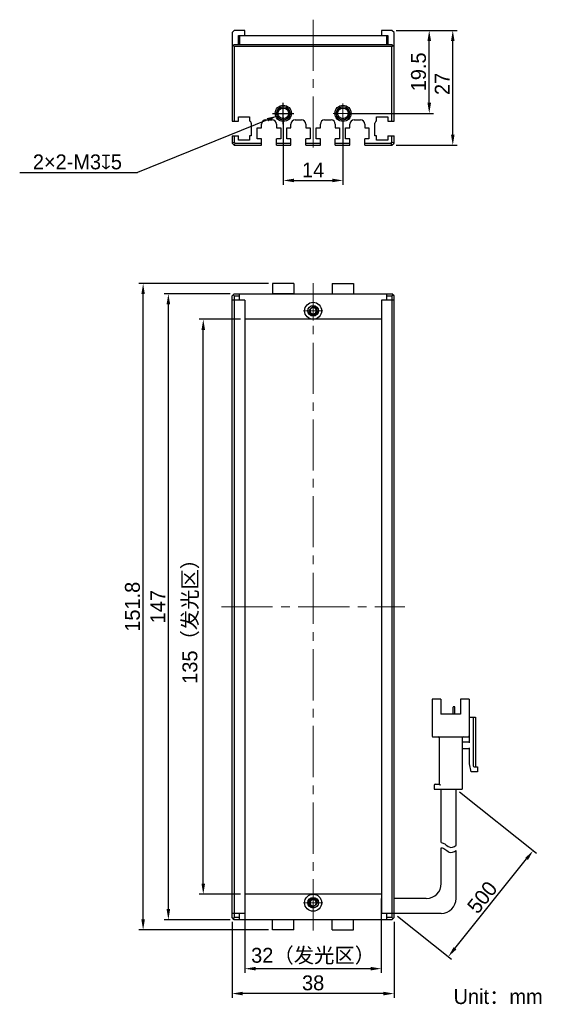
# Model space of a CAD drawing. Header units: millimetres. Extents: x 58 to 182, y 42 to 273.
import ezdxf

# ---------------------------------------------------------------- set-up
doc = ezdxf.new("R2010")
doc.units = ezdxf.units.MM
doc.header["$PDSIZE"] = -5
doc.linetypes.add('点画线', pattern=[18, 12, -2, 2, -2])
for name, color, linetype, lineweight in [('中心线层', 1, '点画线', 18), ('标注', 3, 'Continuous', 25), ('粗实线', 7, 'Continuous', 30), ('粗实线层', 7, 'Continuous', 35)]:
    doc.layers.add(name, color=color, linetype=linetype, lineweight=lineweight)
doc.styles.add('标准', font='兰亭黑 GBK.TTF', dxfattribs={"width": 0.667})
doc.dimstyles.new('CST Standard', dxfattribs={"dimtxt": 3.5, "dimasz": 2.5, "dimexe": 1, "dimexo": 1, "dimgap": 0.6, "dimtad": 1, "dimtoh": 1, "dimdsep": 46, "dimtxsty": 'Standard', "dimcen": -2.5, "dimdle": 5, "dimadec": 0, "dimazin": 2, "dimtfac": 1, "dimtofl": 0, "dimtmove": 0, "dimatfit": 0, "dimfxl": 1, "dimtolj": 1, "dimarcsym": 0})

# ---------------------------------------------------------------- blocks, each defined once
blk = doc.blocks.new('*X1')
at = {"layer": 'Defpoints', "color": 0}
for p in [(100.85, 202.68), (110.62, 202.68), (110.62, 67.68)]:
    blk.add_point(p, dxfattribs=at)
at = {"layer": '标注', "color": 0, "linetype": 'Continuous', "lineweight": -2, "ltscale": 3}
for p, q in [((109.62, 202.68), (99.85, 202.68)), ((109.62, 67.68), (99.85, 67.68))]:
    blk.add_line(p, q, dxfattribs=at)
at = {"layer": '标注', "color": 9, "linetype": 'Continuous', "lineweight": -2, "ltscale": 3}
blk.add_line((100.85, 70.18), (100.85, 200.18), dxfattribs=at)
at = {"layer": '标注', "color": 9}
for points in [[(101.27, 200.18), (100.43, 200.18), (100.85, 202.68)], [(100.43, 70.18), (101.27, 70.18), (100.85, 67.68)]]:
    blk.add_solid(points, dxfattribs=at)
at = {"layer": '标注', "color": 7, "insert": (97.93, 132.93), "char_height": 3.5, "attachment_point": 5, "rotation": 90}
blk.add_mtext('\\A1;\\A1;{\\fFZLanTingHei-R-GBK|b0|i0|c134|p2;135（发光区）}', dxfattribs=at)
blk = doc.blocks.new('*X2')
at = {"layer": 'Defpoints', "color": 0}
for p in [(92.66, 208.68), (108.12, 208.68), (108.12, 61.68)]:
    blk.add_point(p, dxfattribs=at)
at = {"layer": '标注', "color": 0, "linetype": 'Continuous', "lineweight": -2, "ltscale": 3}
for p, q in [((107.12, 208.68), (91.66, 208.68)), ((107.12, 61.68), (91.66, 61.68))]:
    blk.add_line(p, q, dxfattribs=at)
at = {"layer": '标注', "color": 9, "linetype": 'Continuous', "lineweight": -2, "ltscale": 3}
blk.add_line((92.66, 64.18), (92.66, 206.18), dxfattribs=at)
at = {"layer": '标注', "color": 9}
for points in [[(93.08, 206.18), (92.24, 206.18), (92.66, 208.68)], [(92.24, 64.18), (93.08, 64.18), (92.66, 61.68)]]:
    blk.add_solid(points, dxfattribs=at)
at = {"layer": '标注', "color": 7, "insert": (90.2, 135.18), "char_height": 3.5, "attachment_point": 5, "rotation": 90}
blk.add_mtext('\\A1;\\A1;{\\fFZLanTingHei-R-GBK|b0|i0|c134|p2;147}', dxfattribs=at)
blk = doc.blocks.new('*X3')
at = {"layer": 'Defpoints', "color": 0}
for p in [(110.62, 67.68), (142.62, 67.68), (110.62, 50.18)]:
    blk.add_point(p, dxfattribs=at)
at = {"layer": '标注', "color": 0, "linetype": 'Continuous', "lineweight": -2, "ltscale": 3}
for p, q in [((110.62, 66.68), (110.62, 49.18)), ((142.62, 66.68), (142.62, 49.18))]:
    blk.add_line(p, q, dxfattribs=at)
at = {"layer": '标注', "color": 9, "linetype": 'Continuous', "lineweight": -2, "ltscale": 3}
blk.add_line((140.12, 50.18), (113.12, 50.18), dxfattribs=at)
at = {"layer": '标注', "color": 9}
for points in [[(113.12, 50.6), (113.12, 49.77), (110.62, 50.18)], [(140.12, 49.77), (140.12, 50.6), (142.62, 50.18)]]:
    blk.add_solid(points, dxfattribs=at)
at = {"layer": '标注', "color": 7, "insert": (126.62, 53.1), "char_height": 3.5, "attachment_point": 5}
blk.add_mtext('\\A1;\\A1;{\\fFZLanTingHei-R-GBK|b0|i0|c134|p2;32（发光区）}', dxfattribs=at)
blk = doc.blocks.new('*X4')
at = {"layer": 'Defpoints', "color": 0}
for p in [(107.62, 62.18), (145.62, 62.18), (107.62, 44.34)]:
    blk.add_point(p, dxfattribs=at)
at = {"layer": '标注', "color": 0, "linetype": 'Continuous', "lineweight": -2, "ltscale": 3}
for p, q in [((107.62, 61.18), (107.62, 43.34)), ((145.62, 61.18), (145.62, 43.34))]:
    blk.add_line(p, q, dxfattribs=at)
at = {"layer": '标注', "color": 9, "linetype": 'Continuous', "lineweight": -2, "ltscale": 3}
blk.add_line((143.12, 44.34), (110.12, 44.34), dxfattribs=at)
at = {"layer": '标注', "color": 9}
for points in [[(110.12, 44.76), (110.12, 43.92), (107.62, 44.34)], [(143.12, 43.92), (143.12, 44.76), (145.62, 44.34)]]:
    blk.add_solid(points, dxfattribs=at)
at = {"layer": '标注', "color": 7, "insert": (126.62, 46.83), "char_height": 3.5, "attachment_point": 5}
blk.add_mtext('\\A1;\\A1;{\\fFZLanTingHei-R-GBK|b0|i0|c134|p2;38}', dxfattribs=at)
blk = doc.blocks.new('*X5')
at = {"layer": 'Defpoints', "color": 0}
for p in [(119.62, 251.03), (133.62, 251.03), (133.62, 235.28)]:
    blk.add_point(p, dxfattribs=at)
at = {"layer": '粗实线', "color": 0, "linetype": 'Continuous', "lineweight": -2, "ltscale": 3}
for p, q in [((119.62, 250.03), (119.62, 234.28)), ((133.62, 250.03), (133.62, 234.28)), ((122.12, 235.28), (131.12, 235.28))]:
    blk.add_line(p, q, dxfattribs=at)
at = {"layer": '粗实线', "color": 0}
for points in [[(122.12, 235.7), (122.12, 234.87), (119.62, 235.28)], [(131.12, 234.87), (131.12, 235.7), (133.62, 235.28)]]:
    blk.add_solid(points, dxfattribs=at)
at = {"layer": '粗实线', "color": 0, "insert": (126.62, 237.74), "char_height": 3.5, "attachment_point": 5, "bg_fill": 3, "box_fill_scale": 1.1, "bg_fill_color": 9, "bg_fill_true_color": 13158600, "bg_fill_transparency": 0}
blk.add_mtext('\\A1;\\A1;{\\fFZLanTingHei-R-GBK|b0|i0|c134|p2;14}', dxfattribs=at)
blk = doc.blocks.new('*X6')
at = {"layer": 'Defpoints', "color": 0}
for p in [(145.12, 270.53), (153.86, 270.53), (133.62, 251.03)]:
    blk.add_point(p, dxfattribs=at)
at = {"layer": '标注', "color": 0, "linetype": 'Continuous', "lineweight": -2, "ltscale": 3}
for p, q in [((146.12, 270.53), (154.86, 270.53)), ((134.62, 251.03), (154.86, 251.03))]:
    blk.add_line(p, q, dxfattribs=at)
at = {"layer": '标注', "color": 9, "linetype": 'Continuous', "lineweight": -2, "ltscale": 3}
blk.add_line((153.86, 253.53), (153.86, 268.03), dxfattribs=at)
at = {"layer": '标注', "color": 9}
for points in [[(154.28, 268.03), (153.44, 268.03), (153.86, 270.53)], [(153.44, 253.53), (154.28, 253.53), (153.86, 251.03)]]:
    blk.add_solid(points, dxfattribs=at)
at = {"layer": '标注', "color": 7, "insert": (151.36, 260.78), "char_height": 3.5, "attachment_point": 5, "rotation": 90}
blk.add_mtext('\\A1;\\A1;{\\fFZLanTingHei-R-GBK|b0|i0|c134|p2;19.5}', dxfattribs=at)
blk = doc.blocks.new('*X7')
at = {"layer": 'Defpoints', "color": 0}
for p in [(86.74, 211.08), (117.12, 211.08), (117.12, 59.28)]:
    blk.add_point(p, dxfattribs=at)
at = {"layer": '标注', "color": 0, "linetype": 'Continuous', "lineweight": -2, "ltscale": 3}
for p, q in [((116.12, 211.08), (85.74, 211.08)), ((116.12, 59.28), (85.74, 59.28))]:
    blk.add_line(p, q, dxfattribs=at)
at = {"layer": '标注', "color": 9, "linetype": 'Continuous', "lineweight": -2, "ltscale": 3}
blk.add_line((86.74, 61.78), (86.74, 208.58), dxfattribs=at)
at = {"layer": '标注', "color": 9}
for points in [[(87.15, 208.58), (86.32, 208.58), (86.74, 211.08)], [(86.32, 61.78), (87.15, 61.78), (86.74, 59.28)]]:
    blk.add_solid(points, dxfattribs=at)
at = {"layer": '标注', "color": 7, "insert": (84.25, 135.18), "char_height": 3.5, "attachment_point": 5, "rotation": 90}
blk.add_mtext('\\A1;\\A1;{\\fFZLanTingHei-R-GBK|b0|i0|c134|p2;151.8}', dxfattribs=at)
blk = doc.blocks.new('*X8')
at = {"layer": 'Defpoints', "color": 0}
for p in [(118.23, 250.47), (121.01, 251.6)]:
    blk.add_point(p, dxfattribs=at)
at = {"layer": '标注', "color": 0, "linetype": 'Continuous', "ltscale": 3}
for p, q in [((119.62, 248.53), (119.62, 253.53)), ((117.12, 251.03), (122.12, 251.03))]:
    blk.add_line(p, q, dxfattribs=at)
at = {"layer": '标注', "color": 9, "linetype": 'Continuous', "lineweight": -2, "ltscale": 3}
for p in [(115.92, 249.53), (57.79, 237.12)]:
    blk.add_line(p, (85.45, 237.12), dxfattribs=at)
at = {"layer": '标注', "color": 9}
blk.add_solid([(116.07, 249.14), (115.76, 249.91), (118.23, 250.47)], dxfattribs=at)
at = {"layer": '标注', "color": 7, "insert": (71.32, 239.62), "char_height": 3.5, "attachment_point": 5}
blk.add_mtext('\\A1;\\A1;{\\fFZLanTingHei-R-GBK|b0|i0|c134|p2;2×2-M3\\fGDT|b1|i0|c0|p2;x\\fFZLanTingHei-R-GBK|b0|i0|c134|p2;5\\P}', dxfattribs=at)
blk = doc.blocks.new('*X9')
at = {"layer": 'Defpoints', "color": 0}
for p in [(160.18, 92.34), (178.24, 77.89), (145.62, 63.18)]:
    blk.add_point(p, dxfattribs=at)
at = {"layer": '标注', "color": 0, "linetype": 'Continuous', "lineweight": -2, "ltscale": 3}
for p, q in [((160.96, 91.72), (179.02, 77.27)), ((146.4, 62.55), (159.12, 52.38))]:
    blk.add_line(p, q, dxfattribs=at)
at = {"layer": '标注', "color": 9, "linetype": 'Continuous', "lineweight": -2, "ltscale": 3}
blk.add_line((159.9, 54.96), (176.68, 75.94), dxfattribs=at)
at = {"layer": '标注', "color": 9}
for points in [[(177.01, 75.68), (176.36, 76.2), (178.24, 77.89)], [(159.57, 55.22), (160.22, 54.7), (158.33, 53.01)]]:
    blk.add_solid(points, dxfattribs=at)
at = {"layer": '标注', "color": 7, "insert": (166.3, 66.94), "char_height": 3.5, "attachment_point": 5, "rotation": 51.3402}
blk.add_mtext('\\A1;{\\fFZLanTingHei-R-GBK|b0|i0|c134|p2;500}', dxfattribs=at)
blk = doc.blocks.new('*X10')
at = {"layer": 'Defpoints', "color": 0}
for p in [(145.12, 270.53), (159.38, 270.53), (145.12, 243.53)]:
    blk.add_point(p, dxfattribs=at)
at = {"layer": '标注', "color": 0, "linetype": 'Continuous', "lineweight": -2, "ltscale": 3}
for p, q in [((146.12, 270.53), (160.38, 270.53)), ((146.12, 243.53), (160.38, 243.53))]:
    blk.add_line(p, q, dxfattribs=at)
at = {"layer": '标注', "color": 9, "linetype": 'Continuous', "lineweight": -2, "ltscale": 3}
blk.add_line((159.38, 246.03), (159.38, 268.03), dxfattribs=at)
at = {"layer": '标注', "color": 9}
for points in [[(159.8, 268.03), (158.96, 268.03), (159.38, 270.53)], [(158.96, 246.03), (159.8, 246.03), (159.38, 243.53)]]:
    blk.add_solid(points, dxfattribs=at)
at = {"layer": '标注', "color": 7, "insert": (156.91, 257.95), "char_height": 3.5, "attachment_point": 5, "rotation": 90}
blk.add_mtext('\\A1;\\A1;{\\fFZLanTingHei-R-GBK|b0|i0|c134|p2;27}', dxfattribs=at)

msp = doc.modelspace()

# ---------------------------------------------------------------- linework, layer by layer
at = {"layer": '中心线层', "color": 0}
for p, q in [((119.621, 248.752), (119.621, 253.317)), ((133.621, 248.752), (133.621, 253.317)), ((121.903, 251.034), (117.338, 251.034)), ((121.903, 251.034), (118.171, 251.034)), ((135.903, 251.034), (131.338, 251.034)), ((135.903, 251.034), (132.171, 251.034)), ((126.621, 59.177), (126.621, 211.177)), ((126.621, 206.96), (126.621, 203.227)), ((126.621, 206.96), (126.621, 202.395)), ((128.903, 204.677), (124.338, 204.677)), ((105.121, 135.177), (148.121, 135.177)), ((126.621, 67.96), (126.621, 64.227)), ((126.621, 67.96), (126.621, 63.395)), ((128.903, 65.677), (124.338, 65.677))]:
    msp.add_line(p, q, dxfattribs=at)
at = {"layer": '粗实线', "color": 0, "ltscale": 3}
for p, q in [((108.121, 270.534), (107.621, 270.034)), ((110.621, 270.534), (108.121, 270.534)), ((110.621, 269.334), (110.621, 270.534)), ((145.121, 270.534), (142.621, 270.534)), ((142.621, 270.534), (142.621, 269.334)), ((145.621, 270.034), (145.121, 270.534)), ((107.621, 270.034), (107.621, 249.234)), ((109.121, 267.234), (109.121, 269.334)), ((109.121, 269.334), (110.621, 269.334)), ((109.321, 269.234), (109.321, 267.234)), ((143.921, 269.234), (109.321, 269.234)), ((142.621, 269.334), (144.121, 269.334)), ((143.921, 267.234), (143.921, 269.234)), ((144.121, 269.334), (144.121, 267.231)), ((145.621, 249.234), (145.621, 270.034)), ((107.621, 266.734), (108.121, 267.234)), ((108.121, 266.734), (107.871, 266.984)), ((108.121, 267.234), (145.121, 267.234)), ((108.121, 266.734), (108.121, 249.234)), ((145.121, 266.734), (108.121, 266.734)), ((145.121, 267.234), (145.621, 266.734)), ((145.121, 266.734), (145.371, 266.984)), ((145.121, 249.234), (145.121, 266.734)), ((109.121, 249.234), (109.121, 250.234)), ((109.121, 250.234), (111.721, 250.234)), ((111.721, 250.234), (111.721, 249.234)), ((141.521, 250.234), (144.121, 250.234)), ((141.521, 249.234), (141.521, 250.234)), ((144.121, 250.234), (144.121, 249.234)), ((107.621, 249.234), (109.121, 249.234)), ((112.121, 248.744), (112.121, 245.734)), ((113.521, 245.034), (113.521, 247.634)), ((113.521, 247.634), (114.521, 247.634)), ((114.521, 247.634), (114.521, 248.534)), ((115.521, 249.534), (117.021, 249.534)), ((118.021, 248.534), (118.021, 247.634)), ((118.021, 247.634), (119.021, 247.634)), ((119.021, 247.634), (119.021, 245.034)), ((120.421, 247.634), (121.421, 247.634)), ((120.421, 245.034), (120.421, 247.634)), ((121.421, 247.634), (121.421, 248.534)), ((122.421, 249.534), (123.921, 249.534)), ((124.921, 248.534), (124.921, 247.634)), ((124.921, 247.634), (125.921, 247.634)), ((125.921, 247.634), (125.921, 245.034)), ((127.321, 247.634), (128.321, 247.634)), ((127.321, 245.034), (127.321, 247.634)), ((128.321, 247.634), (128.321, 248.534)), ((129.321, 249.534), (130.821, 249.534)), ((131.821, 248.534), (131.821, 247.634)), ((131.821, 247.634), (132.821, 247.634)), ((132.821, 247.634), (132.821, 245.034)), ((134.221, 247.634), (135.221, 247.634)), ((134.221, 245.034), (134.221, 247.634)), ((135.221, 247.634), (135.221, 248.534)), ((136.221, 249.534), (137.721, 249.534)), ((138.721, 248.534), (138.721, 247.634)), ((138.721, 247.634), (139.721, 247.634)), ((139.721, 247.634), (139.721, 245.034)), ((141.121, 245.734), (141.121, 248.744)), ((144.121, 249.234), (145.621, 249.234)), ((107.621, 245.734), (107.621, 244.034)), ((107.621, 245.734), (109.121, 245.734)), ((108.121, 245.734), (108.121, 244.241)), ((109.121, 244.734), (109.121, 245.734)), ((111.721, 245.734), (111.721, 244.734)), ((112.121, 245.734), (111.721, 245.734)), ((141.521, 245.734), (141.121, 245.734)), ((141.521, 244.734), (141.521, 245.734)), ((144.121, 245.734), (145.621, 245.734)), ((144.121, 245.734), (144.121, 244.734)), ((145.121, 244.241), (145.121, 245.734)), ((145.621, 244.034), (145.621, 245.734)), ((107.621, 244.034), (108.121, 244.241)), ((107.621, 244.034), (108.121, 243.534)), ((108.121, 244.241), (108.328, 244.034)), ((108.121, 243.534), (108.328, 244.034)), ((108.121, 243.534), (114.521, 243.534)), ((108.328, 244.034), (114.521, 244.034)), ((111.721, 244.734), (109.121, 244.734)), ((114.521, 245.034), (113.521, 245.034)), ((114.521, 243.534), (114.521, 245.034)), ((119.021, 245.034), (118.021, 245.034)), ((118.021, 243.534), (118.021, 245.034)), ((118.021, 244.034), (121.421, 244.034)), ((118.021, 243.534), (121.421, 243.534)), ((121.421, 245.034), (120.421, 245.034)), ((121.421, 243.534), (121.421, 245.034)), ((125.921, 245.034), (124.921, 245.034)), ((124.921, 243.534), (124.921, 245.034)), ((124.921, 244.034), (128.321, 244.034)), ((124.921, 243.534), (128.321, 243.534)), ((128.321, 245.034), (127.321, 245.034)), ((128.321, 243.534), (128.321, 245.034)), ((132.821, 245.034), (131.821, 245.034)), ((131.821, 243.534), (131.821, 245.034)), ((131.821, 244.034), (135.221, 244.034)), ((131.821, 243.534), (135.221, 243.534)), ((135.221, 245.034), (134.221, 245.034)), ((135.221, 243.534), (135.221, 245.034)), ((139.721, 245.034), (138.721, 245.034)), ((138.721, 243.534), (138.721, 245.034)), ((138.721, 244.034), (144.914, 244.034)), ((138.721, 243.534), (145.121, 243.534)), ((144.121, 244.734), (141.521, 244.734)), ((144.914, 244.034), (145.121, 244.241)), ((145.121, 243.534), (144.914, 244.034)), ((145.621, 244.034), (145.121, 244.241)), ((145.121, 243.534), (145.621, 244.034)), ((117.12, 211.077), (117.12, 208.677)), ((122.12, 211.077), (117.12, 211.077)), ((122.12, 211.077), (122.12, 208.677)), ((131.12, 211.077), (131.12, 208.677)), ((131.12, 211.077), (136.12, 211.077)), ((136.12, 211.077), (136.12, 208.677)), ((107.621, 208.177), (108.121, 208.677)), ((107.621, 62.177), (107.621, 208.177)), ((107.871, 208.427), (108.121, 208.177)), ((108.121, 208.677), (145.121, 208.677)), ((108.121, 208.177), (108.121, 62.177)), ((108.121, 208.177), (109.321, 208.177)), ((109.321, 207.177), (109.321, 208.677)), ((122.12, 208.677), (117.12, 208.677)), ((143.921, 207.177), (143.921, 208.677)), ((143.921, 208.177), (145.121, 208.177)), ((145.621, 208.177), (145.121, 208.677)), ((145.121, 208.177), (145.371, 208.427)), ((145.121, 208.177), (145.121, 62.177)), ((145.621, 62.177), (145.621, 208.177)), ((110.621, 207.177), (107.621, 207.177)), ((110.621, 207.177), (110.621, 63.177)), ((142.621, 207.177), (142.621, 63.177)), ((145.621, 207.177), (142.621, 207.177)), ((142.621, 202.677), (110.621, 202.677)), ((156.559, 113.46), (154.576, 113.46)), ((154.576, 113.46), (154.576, 104.827)), ((156.559, 113.46), (156.559, 109.96)), ((163.209, 113.46), (161.226, 113.46)), ((161.226, 113.46), (161.226, 109.96)), ((163.209, 113.46), (163.209, 104.827)), ((159.475, 109.96), (159.475, 111.57)), ((159.768, 111.687), (159.592, 111.687)), ((159.884, 109.96), (159.884, 111.57)), ((161.226, 109.96), (156.559, 109.96)), ((163.209, 109.26), (164.726, 109.26)), ((163.326, 103.194), (163.326, 109.26)), ((164.143, 109.26), (164.143, 97.827)), ((164.726, 109.26), (164.726, 97.594)), ((163.326, 107.86), (163.209, 107.86)), ((154.809, 104.594), (162.976, 104.594)), ((156.209, 104.36), (156.209, 93.51)), ((161.576, 104.36), (161.576, 92.344)), ((161.809, 103.427), (163.326, 103.427)), ((163.326, 101.794), (161.809, 101.794)), ((163.326, 98.294), (163.326, 102.027)), ((163.676, 96.427), (163.326, 98.294)), ((164.376, 97.594), (165.193, 97.594)), ((165.193, 97.594), (165.193, 96.427)), ((165.193, 96.427), (163.676, 96.427)), ((155.043, 93.277), (155.043, 92.344)), ((155.276, 93.51), (156.209, 93.51)), ((155.043, 92.344), (161.576, 92.344)), ((156.676, 79.789), (156.676, 92.344)), ((160.176, 79.151), (160.176, 92.344)), ((156.676, 70.177), (156.676, 78.592)), ((160.176, 66.677), (160.176, 77.954)), ((142.621, 67.677), (110.621, 67.677)), ((153.176, 66.677), (145.621, 66.677)), ((110.621, 63.177), (107.621, 63.177)), ((109.321, 61.677), (109.321, 63.177)), ((145.621, 63.177), (142.621, 63.177)), ((143.921, 61.677), (143.921, 63.177)), ((156.676, 63.177), (145.621, 63.177)), ((108.121, 61.677), (107.621, 62.177)), ((108.121, 62.177), (107.871, 61.927)), ((109.321, 62.177), (108.121, 62.177)), ((145.121, 61.677), (108.121, 61.677)), ((117.12, 59.277), (117.12, 61.677)), ((122.12, 59.277), (122.12, 61.677)), ((131.12, 59.277), (131.12, 61.677)), ((136.12, 59.277), (136.12, 61.677)), ((145.121, 62.177), (143.921, 62.177)), ((145.621, 62.177), (145.121, 61.677)), ((145.371, 61.927), (145.121, 62.177)), ((122.12, 59.277), (117.12, 59.277)), ((131.12, 59.277), (136.12, 59.277))]:
    msp.add_line(p, q, dxfattribs=at)
at = {"layer": '粗实线', "color": 0, "linetype": 'Continuous'}
for centre, radius in [((119.621, 251.034), 1.9), ((119.621, 251.034), 1.6), ((119.621, 251.034), 1.25), ((133.621, 251.034), 1.9), ((133.621, 251.034), 1.6), ((133.621, 251.034), 1.25)]:
    msp.add_circle(centre, radius, dxfattribs=at)
at = {"layer": '粗实线', "color": 0, "ltscale": 3}
for centre, radius in [((126.621, 204.677), 2), ((126.621, 204.677), 1.25), ((126.621, 204.677), 0.8), ((126.62, 65.677), 2), ((126.621, 65.677), 1.25), ((126.621, 65.677), 0.8)]:
    msp.add_circle(centre, radius, dxfattribs=at)
at = {"layer": '粗实线', "color": 0, "linetype": 'Continuous'}
for centre in [(119.621, 251.034), (133.621, 251.034)]:
    msp.add_arc(centre, 1.5, 255, 195, dxfattribs=at)
at = {"layer": '粗实线', "color": 0, "ltscale": 3}
for centre, radius, start, end in [((111.621, 248.744), 0.5, 0, 78.46304), ((115.521, 248.534), 1, 90, 180), ((117.021, 248.534), 1, 0, 90), ((122.421, 248.534), 1, 90, 180), ((123.921, 248.534), 1, 0, 90), ((129.321, 248.534), 1, 90, 180), ((130.821, 248.534), 1, 0, 90), ((136.221, 248.534), 1, 90, 180), ((137.721, 248.534), 1, 0, 90), ((141.621, 248.744), 0.5, 101.53696, 180), ((126.621, 204.677), 1, 165, 105), ((126.621, 204.677), 0.733, 25.93215, 154.21767), ((126.621, 204.677), 0.733, 205.78233, 334.06785), ((159.592, 111.57), 0.117, 90, 180), ((159.768, 111.57), 0.117, 360, 90), ((154.809, 104.827), 0.233, 180, 270), ((155.976, 104.36), 0.233, 360, 90), ((161.809, 104.36), 0.233, 90, 180), ((162.976, 104.827), 0.233, 270, 0), ((161.809, 103.66), 0.233, 180, 270), ((161.809, 101.56), 0.233, 90, 180), ((164.376, 97.827), 0.233, 180, 270), ((155.276, 93.277), 0.233, 90, 180), ((153.176, 70.177), 3.5, 270, 0), ((126.621, 65.677), 1, 345, 285), ((126.62, 65.677), 0.733, 25.78233, 154.06785), ((126.62, 65.677), 0.733, 205.93215, 334.21767), ((156.676, 66.677), 3.5, 270, 360)]:
    msp.add_arc(centre, radius, start, end, dxfattribs=at)
for points, knots in [([(125.961, 204.996), (125.937, 204.947), (125.905, 204.841), (125.895, 204.732), (125.895, 204.677)], [0, 0, 0, 0, 556.926563, 1114.3866368, 1114.3866368, 1114.3866368, 1114.3866368]), ([(125.895, 204.677), (125.895, 204.623), (125.905, 204.513), (125.937, 204.407), (125.961, 204.358)], [0, 0, 0, 0, 556.6265246, 1112.7283104, 1112.7283104, 1112.7283104, 1112.7283104]), ([(127.347, 204.677), (127.347, 204.732), (127.337, 204.842), (127.305, 204.948), (127.281, 204.998)], [0, 0, 0, 0, 558.1518665, 1115.7658117, 1115.7658117, 1115.7658117, 1115.7658117]), ([(127.281, 204.356), (127.305, 204.406), (127.337, 204.512), (127.347, 204.622), (127.347, 204.677)], [0, 0, 0, 0, 556.7814575, 1114.1083912, 1114.1083912, 1114.1083912, 1114.1083912]), ([(156.209, 93.51), (156.212, 93.507), (156.223, 93.496), (156.245, 93.475), (156.277, 93.443), (156.315, 93.405), (156.356, 93.364), (156.399, 93.321), (156.428, 93.292), (156.443, 93.277)], [0, 0, 0, 0, 99.4566222, 352.4043799, 704.0645127, 1118.8281254, 1571.8370233, 2042.2353454, 2509.3167096, 2509.3167096, 2509.3167096, 2509.3167096]), ([(156.676, 79.789), (156.954, 79.746), (157.595, 79.514), (158.697, 78.401), (159.617, 78.752), (160.176, 79.151)], [0, 0, 0, 0, 275.5695744, 649.24135, 1197.446163, 1197.446163, 1197.446163, 1197.446163]), ([(156.676, 78.592), (156.954, 78.549), (157.595, 78.317), (158.697, 77.204), (159.617, 77.555), (160.176, 77.954)], [0, 0, 0, 0, 275.5753541, 649.254967, 1197.4712779, 1197.4712779, 1197.4712779, 1197.4712779]), ([(125.961, 65.998), (125.937, 65.948), (125.904, 65.842), (125.894, 65.732), (125.894, 65.677)], [0, 0, 0, 0, 339.1844096, 678.7011165, 678.7011165, 678.7011165, 678.7011165]), ([(125.894, 65.677), (125.894, 65.622), (125.904, 65.512), (125.937, 65.406), (125.961, 65.356)], [0, 0, 0, 0, 339.4769769, 678.6267814, 678.6267814, 678.6267814, 678.6267814]), ([(127.347, 65.677), (127.347, 65.732), (127.337, 65.841), (127.305, 65.947), (127.281, 65.996)], [0, 0, 0, 0, 343.416523, 686.5093029, 686.5093029, 686.5093029, 686.5093029]), ([(127.281, 65.358), (127.305, 65.407), (127.337, 65.513), (127.347, 65.623), (127.347, 65.677)], [0, 0, 0, 0, 343.0606106, 686.4498579, 686.4498579, 686.4498579, 686.4498579])]:
    msp.add_open_spline(points, degree=3, knots=knots, dxfattribs=at)

# ---------------------------------------------------------------- texts
at = {"layer": '粗实线层', "color": 0, "insert": (159.575, 45.378), "char_height": 3.5, "width": 42.99214, "attachment_point": 1, "style": '标准'}
msp.add_mtext('{\\W1;Unit：mm}', dxfattribs=at)

# ---------------------------------------------------------------- dimensions: what is measured, and where the dimension line sits
at = {"layer": '标注', "color": 0, "ltscale": 3}
for base, p1, p2, angle, text, override, picture, middle in [((159.38, 270.534), (145.121, 243.534), (145.121, 270.534), 90, '\\A1;{\\fFZLanTingHei-R-GBK|b0|i0|c134|p2;<>}', {"dimtxsty": 'Standard', "dimsah": 1, "dimclrd": 9, "dimclrt": 7, "dimtzin": 8}, '*X10', (159.38, 257.948)), ((100.851, 202.677), (110.621, 67.677), (110.621, 202.677), 90, '\\A1;{\\fFZLanTingHei-R-GBK|b0|i0|c134|p2;<>}', {"dimpost": '（发光区）', "dimtxsty": 'Standard', "dimsah": 1, "dimclrd": 9, "dimclrt": 7, "dimtzin": 8}, '*X1', (100.851, 132.926)), ((178.243, 77.891), (145.621, 63.177), (160.176, 92.344), 51.34019, '{\\fFZLanTingHei-R-GBK|b0|i0|c134|p2;500}', {"dimtxsty": 'Standard', "dimsah": 1, "dimclrd": 9, "dimclrt": 7, "dimtzin": 0}, '*X9', (168.242, 65.39))]:
    dim = msp.add_linear_dim(base=base, p1=p1, p2=p2, angle=angle, text=text, dimstyle='CST Standard', override=override, dxfattribs=at)
    dim.commit()
    dim.dimension.update_dxf_attribs({"geometry": picture, "text_midpoint": middle, "dimtype": 160})
for base, p1, p2, text, override, picture, middle in [((86.737, 211.077), (117.12, 59.277), (117.12, 211.077), '\\A1;{\\fFZLanTingHei-R-GBK|b0|i0|c134|p2;151.8}', {"dimpost": '(<>)', "dimtxsty": 'Standard', "dimsah": 1, "dimclrd": 9, "dimclrt": 7, "dimtzin": 8}, '*X7', (84.249, 135.177)), ((92.66, 208.677), (108.121, 61.677), (108.121, 208.677), '\\A1;{\\fFZLanTingHei-R-GBK|b0|i0|c134|p2;<>}', {"dimtxsty": 'Standard', "dimsah": 1, "dimclrd": 9, "dimclrt": 7, "dimtzin": 8}, '*X2', (90.2, 135.177))]:
    dim = msp.add_linear_dim(base=base, p1=p1, p2=p2, angle=90, text=text, dimstyle='CST Standard', override=override, dxfattribs=at)
    dim.commit()
    dim.dimension.update_dxf_attribs({"geometry": picture, "text_midpoint": middle})
for base, p1, p2, override, picture, middle in [((110.621, 50.184), (142.621, 67.677), (110.621, 67.677), {"dimpost": '（发光区）', "dimtxsty": 'Standard', "dimsah": 1, "dimclrd": 9, "dimclrt": 7, "dimtzin": 8}, '*X3', (126.621, 53.103)), ((107.621, 44.34), (145.621, 62.177), (107.621, 62.177), {"dimtxsty": 'Standard', "dimsah": 1, "dimclrd": 9, "dimclrt": 7, "dimtzin": 8}, '*X4', (126.621, 46.827))]:
    dim = msp.add_linear_dim(base=base, p1=p1, p2=p2, text='\\A1;{\\fFZLanTingHei-R-GBK|b0|i0|c134|p2;<>}', dimstyle='CST Standard', override=override, dxfattribs=at)
    dim.commit()
    dim.dimension.update_dxf_attribs({"geometry": picture, "text_midpoint": middle})

# ---------------------------------------------------------------- next in the draw order: dimensions: what is measured, and where the dimension line sits
at = {"layer": '粗实线', "color": 0, "ltscale": 3}
dim = msp.add_linear_dim(base=(133.621, 235.282), p1=(119.621, 251.034), p2=(133.621, 251.034), text='\\A1;{\\fFZLanTingHei-R-GBK|b0|i0|c134|p2;<>}', dimstyle='CST Standard', override={"dimpost": '\\X', "dimtxsty": 'Standard', "dimsah": 1, "dimtfill": 1, "dimtzin": 8}, dxfattribs=at)
dim.commit()
dim.dimension.update_dxf_attribs({"geometry": '*X5', "text_midpoint": (126.621, 237.742)})

# ---------------------------------------------------------------- next in the draw order: linework, layer by layer
at = {"layer": '中心线层', "color": 0}
msp.add_line((126.621, 273.034), (126.621, 241.042), dxfattribs=at)

# ---------------------------------------------------------------- next in the draw order: dimensions: what is measured, and where the dimension line sits
at = {"layer": '标注', "color": 0, "ltscale": 3}
dim = msp.add_linear_dim(base=(153.859, 270.534), p1=(133.621, 251.034), p2=(145.121, 270.534), angle=90, text='\\A1;{\\fFZLanTingHei-R-GBK|b0|i0|c134|p2;<>}', dimstyle='CST Standard', override={"dimtxsty": 'Standard', "dimsah": 1, "dimclrd": 9, "dimclrt": 7, "dimtzin": 8}, dxfattribs=at)
dim.commit()
dim.dimension.update_dxf_attribs({"geometry": '*X6', "text_midpoint": (151.362, 260.784)})
dim = msp.add_diameter_dim_2p(p1=(121.01, 251.6), p2=(118.232, 250.468), text='\\A1;{\\fFZLanTingHei-R-GBK|b0|i0|c134|p2;2×2-M3\\fGDT|b1|i0|c0|p2;x\\fFZLanTingHei-R-GBK|b0|i0|c134|p2;5\\P}', dimstyle='CST Standard', override={"dimpost": '2×2-M<>{\\fcxgdtshp;b}5\\X(此处端板螺丝可根据需要拆装)', "dimtxsty": 'Standard', "dimsah": 1, "dimclrd": 9, "dimclrt": 7, "dimtzin": 8}, dxfattribs=at)
dim.commit()
dim.dimension.update_dxf_attribs({"geometry": '*X8', "text_midpoint": (71.319, 237.119), "dimtype": 163})

doc.saveas('drawing.dxf')
